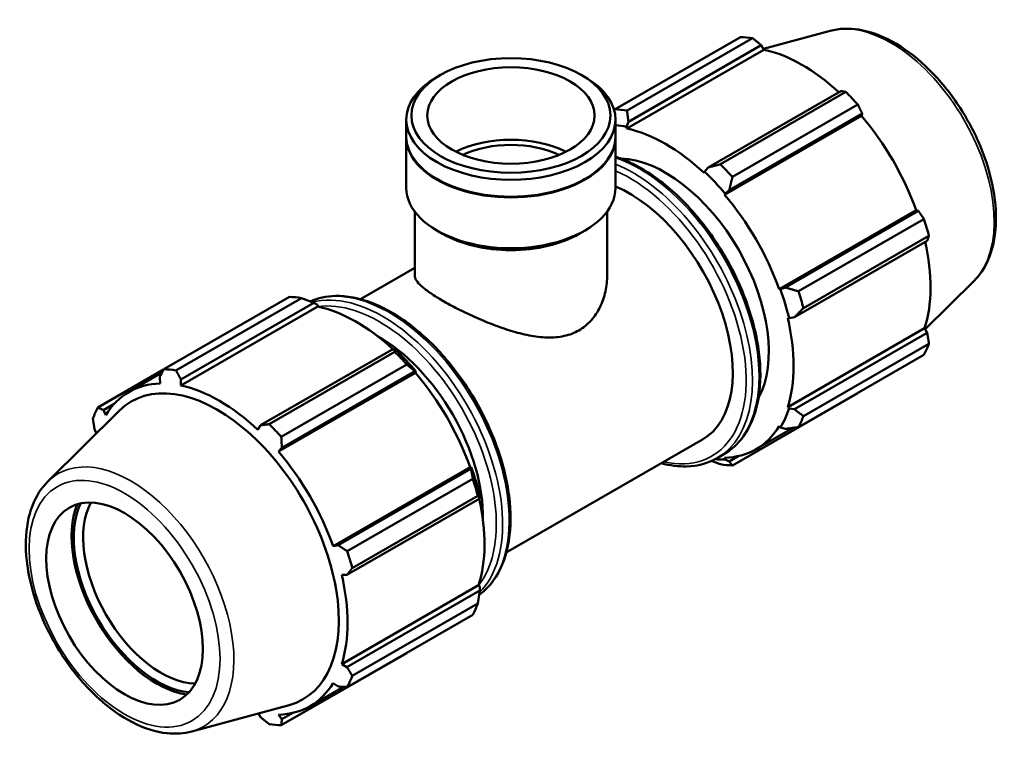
# Model space of a CAD drawing. Header units: millimetres. Extents: x 0 to 1330, y -193 to 1095.
# Tile 9 of 10: x 997 to 1330, y 552 to 797. Entities that reach past the tile are written whole.
import ezdxf

# ---------------------------------------------------------------- set-up
doc = ezdxf.new("R2010")
doc.units = ezdxf.units.MM
doc.layers.add('Visible (ISO)', color=7, linetype='Continuous', lineweight=50)
doc.layers.add('Visible Narrow (ISO)', color=7, linetype='Continuous', lineweight=35)

msp = doc.modelspace()

# ---------------------------------------------------------------- linework, layer by layer
at = {"layer": 'Visible (ISO)'}
for p, q in [((1198.243, 766.656), (1240.741, 791.13)), ((1244.815, 790.735), (1202.317, 766.261)), ((1271.072, 793.218), (1248.488, 787.093)), ((1202.268, 760.153), (1248.628, 786.849)), ((1202.781, 762.476), (1247.752, 788.374)), ((1247.752, 788.374), (1248.628, 786.849)), ((1139.065, 778.25), (1137.859, 777.55)), ((1186.922, 778.25), (1188.129, 777.55)), ((1274.697, 772.857), (1229.725, 746.96)), ((1233.922, 748.061), (1276.42, 772.535)), ((1280.495, 768.237), (1237.996, 743.764)), ((1198.104, 766.476), (1197.962, 766.395)), ((1235.36, 737.749), (1281.72, 764.445)), ((1236.94, 739.35), (1281.912, 765.247)), ((1281.912, 765.247), (1281.72, 764.445)), ((1127.584, 757.463), (1127.584, 763.186)), ((1198.404, 757.463), (1198.404, 763.186)), ((1202.128, 760.748), (1202.781, 762.476)), ((1202.268, 760.153), (1202.128, 760.748)), ((1127.584, 740.05), (1127.584, 757.218)), ((1198.404, 740.05), (1198.404, 757.218)), ((1229.725, 746.96), (1228.511, 745.555)), ((1228.511, 745.555), (1228.371, 745.121)), ((1138.072, 742.977), (1137.859, 743.1)), ((1187.916, 742.977), (1188.129, 743.1)), ((1235.36, 737.749), (1235.576, 738.103)), ((1235.576, 738.103), (1236.94, 739.35)), ((1130.416, 710.465), (1130.416, 732.058)), ((1195.571, 710.465), (1195.571, 732.058)), ((1253.818, 705.78), (1300.178, 732.476)), ((1300.965, 732.247), (1255.993, 706.349)), ((1300.178, 732.476), (1300.965, 732.247)), ((1260.344, 705.056), (1302.843, 729.529)), ((1139.87, 724.52), (1137.859, 725.686)), ((1186.118, 724.52), (1188.129, 725.686)), ((1304.53, 723.847), (1262.032, 699.374)), ((1258.982, 696.286), (1303.953, 722.184)), ((1112.031, 702.419), (1130.416, 713.007)), ((1319.795, 708.608), (1303.253, 692.239)), ((1254.232, 705.79), (1253.818, 705.78)), ((1255.993, 706.349), (1254.232, 705.79)), ((1045.493, 678.693), (1087.991, 703.167)), ((1092.065, 702.772), (1049.567, 678.298)), ((1051.291, 675.239), (1096.262, 701.136)), ((1096.262, 701.136), (1097.476, 700.483)), ((1097.476, 700.483), (1097.616, 699.888)), ((1097.616, 699.888), (1051.257, 673.191)), ((1256.713, 696.031), (1257.158, 695.937)), ((1257.158, 695.937), (1258.982, 696.286)), ((1256.713, 665.852), (1303.073, 692.548)), ((1303.953, 691.031), (1258.982, 665.133)), ((1303.073, 692.548), (1303.953, 691.031)), ((1262.032, 662.833), (1304.53, 687.306)), ((1123.207, 685.62), (1078.235, 659.723)), ((1081.172, 660.098), (1123.67, 684.571)), ((1123.859, 685.29), (1123.207, 685.62)), ((1302.843, 683.567), (1260.344, 659.094)), ((1127.744, 680.274), (1085.246, 655.801)), ((1045.419, 678.551), (1023.145, 665.724)), ((1033.677, 671.007), (1044.845, 677.438)), ((1130.709, 677.484), (1084.349, 650.787)), ((1085.45, 652.112), (1130.422, 678.01)), ((1130.422, 678.01), (1130.924, 677.838)), ((1130.924, 677.838), (1130.709, 677.484)), ((1044.075, 675.938), (1044.267, 673.868)), ((1051.257, 673.191), (1051.291, 675.239)), ((1237.996, 646.125), (1280.495, 670.598)), ((1025.023, 664.882), (1028.672, 666.983)), ((1006.192, 640.684), (1030.478, 664.715)), ((1025.81, 663.157), (1025.023, 664.882)), ((1257.158, 665.433), (1256.713, 665.852)), ((1258.982, 665.133), (1257.158, 665.433)), ((1022.034, 658.261), (1022.735, 657.053)), ((1078.235, 659.723), (1077.359, 658.159)), ((1245.95, 651.587), (1258.566, 658.853)), ((1253.818, 659.438), (1254.232, 658.95)), ((1254.232, 658.95), (1255.993, 658.512)), ((1161.435, 616.627), (1227.812, 654.851)), ((1084.349, 650.787), (1085.45, 652.112)), ((1232.825, 648.599), (1235.064, 649.888)), ((1235.576, 648.124), (1235.36, 648.726)), ((1236.94, 647.456), (1235.576, 648.124)), ((1240.201, 649.334), (1236.94, 647.456)), ((1149.166, 645.515), (1102.806, 618.818)), ((1149.474, 645.009), (1104.503, 619.112)), ((1149.166, 645.515), (1149.58, 645.525)), ((1149.58, 645.525), (1149.474, 645.009)), ((1107.594, 617.093), (1150.092, 641.566)), ((1107.492, 609.049), (1152.463, 634.946)), ((1151.78, 635.884), (1109.282, 611.411)), ((1152.463, 634.946), (1152.506, 635.672)), ((1104.503, 619.112), (1102.806, 618.818)), ((1105.701, 609.069), (1107.492, 609.049)), ((1152.061, 605.587), (1105.701, 578.89)), ((1152.463, 603.793), (1107.492, 577.896)), ((1152.061, 605.587), (1152.506, 605.168)), ((1152.506, 605.168), (1152.463, 603.793)), ((1109.282, 574.87), (1151.78, 599.343)), ((1150.092, 595.604), (1107.594, 571.131)), ((1085.246, 558.162), (1127.744, 582.635)), ((1107.492, 577.896), (1105.701, 578.89)), ((1094.939, 564.626), (1106.334, 571.188)), ((1102.806, 572.476), (1104.503, 571.275)), ((1054.916, 556.074), (1087.891, 565.017)), ((1077.499, 562.199), (1078.235, 560.918)), ((1085.45, 560.218), (1084.349, 561.765)), ((1089.19, 562.372), (1085.45, 560.218))]:
    msp.add_line(p, q, dxfattribs=at)
for centre, major_axis, ratio, start_param, end_param in [((1260.618, 730.864), (-32.936, 57.195), 0.5780931, 5.8451561, 5.9396837), ((1261.679, 731.475), (30.631, -53.191), 0.5780931, 2.0696433, 2.6635608), ((1162.994, 763.186), (-35.41, 0), 0.5758617, 5.5016397, 10.2063236), ((1260.618, 730.864), (32.936, -57.195), 0.5780931, 1.9181653, 2.0126929), ((1218.12, 706.391), (-32.936, 57.195), 0.5780931, 5.8451561, 5.9396837), ((1261.679, 731.475), (30.631, -53.191), 0.5780931, 1.2672974, 1.8781627), ((1215.32, 704.778), (-30.96, 53.763), 0.5780931, 5.8051535, 5.8955802), ((1215.32, 704.778), (-30.631, 53.191), 0.5780931, 5.1942882, 5.8051535), ((1162.994, 757.218), (-35.41, 0), 0.5758617, 6.2771713, 9.4307919), ((1162.994, 757.463), (-35.41, 0), 0.5758617, 0, 3.1415927), ((1162.994, 740.05), (-28.328, 0), 0.5758617, 3.9922953, 5.4324827), ((1162.994, 740.05), (-25.312, 0), 0.5758617, 4.0146252, 5.4101528), ((1215.32, 704.778), (-24.702, 42.896), 0.5780931, 3.4781261, 5.9466519), ((1218.12, 706.391), (-32.936, 57.195), 0.5780931, 5.059758, 5.1542856), ((1215.32, 704.778), (30.96, -53.763), 0.5780931, 1.8781627, 2.0526956), ((1162.994, 757.218), (35.11, 0), 0.5758617, 3.9231383, 5.5016397), ((1203.11, 697.747), (24.702, -42.896), 0.5780931, 0, 2.493002), ((1162.994, 740.05), (-35.41, 0), 0.5758617, 0, 3.1415927), ((1215.32, 704.778), (-30.631, 53.191), 0.5780931, 4.4088901, 5.0197553), ((1260.618, 730.864), (32.936, -57.195), 0.5780931, 1.1327672, 1.2272947), ((1162.994, 737.734), (32.577, 0), 0.5758617, 3.9231383, 5.5016397), ((1261.679, 731.475), (30.631, -53.191), 0.5780931, 0.4818993, 1.0759774), ((1215.32, 704.778), (30.96, -53.763), 0.5780931, 1.0927645, 1.2672974), ((1218.12, 706.391), (-32.936, 57.195), 0.5780931, 4.2743598, 4.3688874), ((1107.868, 642.901), (-32.936, 57.195), 0.5780931, 5.8451561, 5.9396837), ((1110.668, 644.513), (30.631, -53.191), 0.5780931, 2.0696433, 2.6635608), ((1215.32, 704.778), (-30.631, 53.191), 0.5780931, 3.6234919, 4.2343571), ((1118.517, 649.033), (24.702, -42.896), 0.5780931, 0.7628586, 2.3787341), ((1260.618, 730.864), (32.936, -57.195), 0.5780931, 0.347369, 0.4418966), ((1107.868, 642.901), (32.936, -57.195), 0.5780931, 1.9181653, 2.0126929), ((1110.668, 644.513), (-30.96, 53.763), 0.5780931, 5.0197553, 5.1942882), ((1065.369, 618.428), (-32.936, 57.195), 0.5780931, 5.8451561, 5.9396837), ((1110.668, 644.513), (30.631, -53.191), 0.5780931, 1.2672974, 1.8781627), ((1064.308, 617.816), (-30.631, 53.191), 0.5780931, 5.9796864, 6.5905516), ((1063.574, 617.394), (-29.037, 50.424), 0.5780931, 2.9904271, 6.4343509), ((1064.308, 617.816), (-30.631, 53.191), 0.5780931, 5.1942882, 5.8051535), ((1065.369, 618.428), (-32.936, 57.195), 0.5780931, 0.347369, 0.4418966), ((1215.32, 704.778), (30.96, -53.763), 0.5780931, 0.3073663, 0.4818993), ((1065.369, 618.428), (32.936, -57.195), 0.5780931, 1.9181653, 2.0126929), ((1218.12, 706.391), (32.936, -57.195), 0.5780931, 0.347369, 0.4418966), ((1215.32, 704.778), (30.631, -53.191), 0.5780931, 5.9796864, 6.5905516), ((1064.308, 617.816), (-30.631, 53.191), 0.5780931, 4.4088901, 5.0197553), ((1215.32, 704.778), (30.96, -53.763), 0.5780931, 5.8942581, 5.9796864), ((1110.668, 644.513), (-30.96, 53.763), 0.5780931, 4.2343571, 4.4088901), ((1218.12, 706.391), (32.936, -57.195), 0.5780931, 5.8451561, 5.9396837), ((1107.868, 642.901), (32.936, -57.195), 0.5780931, 1.1327672, 1.2272947), ((1044.671, 606.508), (18.714, -32.497), 0.5780931, 3.4805284, 5.9442496), ((1110.668, 644.513), (30.631, -53.191), 0.5780931, 0.4818993, 1.0759774), ((1043.08, 605.592), (-20.349, 35.337), 0.5780931, 0.4239484, 2.7176443), ((1043.08, 605.592), (-19.837, 34.447), 0.5780931, 0.3835214, 2.7580713), ((1065.369, 618.428), (32.936, -57.195), 0.5780931, 1.1327672, 1.2272947), ((1064.308, 617.816), (-30.631, 53.191), 0.5780931, 3.6234919, 4.2343571), ((1107.868, 642.901), (32.936, -57.195), 0.5780931, 0.347369, 0.4418966), ((1065.369, 618.428), (32.936, -57.195), 0.5780931, 0.347369, 0.4418966), ((1064.308, 617.816), (30.631, -53.191), 0.5780931, 5.9796864, 6.5905516), ((1065.369, 618.428), (32.936, -57.195), 0.5780931, 5.8451561, 5.9396837)]:
    msp.add_ellipse(centre, major_axis=major_axis, ratio=ratio, start_param=start_param, end_param=end_param, dxfattribs=at)
for centre, major_axis, ratio in [((1162.994, 764.576), (33.71, 0), 0.5758617), ((1162.994, 764.576), (28.328, 0), 0.5758617), ((1032.179, 599.315), (18.714, -32.497), 0.5780931)]:
    msp.add_ellipse(centre, major_axis=major_axis, ratio=ratio, dxfattribs=at)
for points, knots in [([(1271.072, 793.218), (1274.135, 794.049), (1277.439, 794.158), (1284.516, 793.029), (1288.311, 791.652), (1295.952, 787.499), (1299.794, 784.657), (1307.031, 777.86), (1310.424, 773.907), (1316.438, 765.305), (1319.062, 760.663), (1323.302, 751.121), (1324.918, 746.225), (1326.969, 736.615), (1327.398, 731.905), (1326.946, 723.122), (1326.064, 719.045), (1323.302, 712.865), (1321.734, 710.526), (1319.795, 708.608)], [5.6508865, 5.6508865, 5.6508865, 5.6508865, 5.9375323, 5.9375323, 6.2552526, 6.2552526, 6.5877037, 6.5877037, 6.9195397, 6.9195397, 7.2496192, 7.2496192, 7.5797848, 7.5797848, 7.9117999, 7.9117999, 8.2439261, 8.2439261, 8.4901479, 8.4901479, 8.4901479, 8.4901479]), ([(1198.404, 750.608), (1199.09, 750.387), (1199.779, 750.143), (1204.832, 748.203), (1209.27, 745.657), (1217.894, 739.092), (1222.079, 735.07), (1229.769, 725.976), (1233.274, 720.908), (1239.264, 710.23), (1241.748, 704.624), (1245.449, 693.42), (1246.664, 687.826), (1247.685, 677.194), (1247.49, 672.158), (1245.664, 663.172), (1244.037, 659.214), (1239.911, 653.455), (1237.657, 651.381), (1235.064, 649.888)], [6.0673933, 6.0673933, 6.0673933, 6.0673933, 6.1186154, 6.1186154, 6.4421233, 6.4421233, 6.7664309, 6.7664309, 7.0900001, 7.0900001, 7.4132796, 7.4132796, 7.7369243, 7.7369243, 8.0612984, 8.0612984, 8.3843095, 8.3843095, 8.6413135, 8.6413135, 8.6413135, 8.6413135]), ([(1130.416, 710.465), (1130.416, 709.926), (1130.6, 709.349), (1131.392, 708.099), (1132, 707.425), (1133.635, 705.975), (1134.664, 705.198), (1137.077, 703.566), (1138.462, 702.711), (1141.455, 700.987), (1143.136, 700.076), (1146.763, 698.23), (1148.709, 697.295), (1152.727, 695.489), (1154.804, 694.617), (1158.945, 693.026), (1161.01, 692.308), (1164.998, 691.096), (1167.07, 690.557), (1171.207, 689.76), (1173.272, 689.501), (1177.269, 689.393), (1179.205, 689.544), (1182.829, 690.336), (1184.517, 690.979), (1186.029, 691.85)], [12.7777204, 12.7777204, 12.7777204, 12.7777204, 13.4126471, 13.4126471, 14.0475738, 14.0475738, 14.6825006, 14.6825006, 15.3174273, 15.3174273, 15.9523541, 15.9523541, 16.5872808, 16.5872808, 17.2222075, 17.2222075, 17.8571343, 17.8571343, 18.4986598, 18.4986598, 19.1401854, 19.1401854, 19.7817109, 19.7817109, 20.4232364, 20.4232364, 20.4232364, 20.4232364]), ([(1186.029, 691.85), (1187.541, 692.72), (1188.927, 693.848), (1191.334, 696.528), (1192.356, 698.08), (1193.982, 701.428), (1194.589, 703.224), (1195.383, 706.862), (1195.571, 708.702), (1195.571, 710.465)], [0, 0, 0, 0, 0.6415255, 0.6415255, 1.2830511, 1.2830511, 1.9245766, 1.9245766, 2.5661021, 2.5661021, 2.5661021, 2.5661021]), ([(1095.007, 701.633), (1097.619, 702.8), (1100.505, 703.424), (1107.461, 703.596), (1111.634, 702.792), (1120.239, 699.489), (1124.676, 696.942), (1133.301, 690.378), (1137.486, 686.356), (1145.176, 677.262), (1148.681, 672.193), (1154.671, 661.516), (1157.155, 655.909), (1160.856, 644.706), (1162.07, 639.112), (1163.092, 628.48), (1162.896, 623.444), (1161.07, 614.458), (1159.444, 610.5), (1155.748, 605.341), (1154.103, 603.669), (1152.245, 602.323)], [5.5589904, 5.5589904, 5.5589904, 5.5589904, 5.804097, 5.804097, 6.1186154, 6.1186154, 6.4421233, 6.4421233, 6.7664309, 6.7664309, 7.0900001, 7.0900001, 7.4132796, 7.4132796, 7.7369243, 7.7369243, 8.0612984, 8.0612984, 8.3843095, 8.3843095, 8.5808224, 8.5808224, 8.5808224, 8.5808224]), ([(1232.825, 648.599), (1229.755, 646.831), (1226.219, 645.885), (1219.715, 645.725), (1216.866, 646.093), (1213.956, 646.872)], [2.3581282, 2.3581282, 2.3581282, 2.3581282, 2.66250431, 2.66250431, 2.88136648, 2.88136648, 2.88136648, 2.88136648]), ([(1006.192, 640.684), (1003.936, 638.451), (1002.183, 635.648), (999.607, 628.961), (998.893, 624.987), (998.65, 616.295), (999.179, 611.545), (1001.426, 601.874), (1003.142, 596.955), (1007.562, 587.436), (1010.261, 582.836), (1016.385, 574.379), (1019.809, 570.524), (1027.091, 563.927), (1030.95, 561.191), (1038.773, 557.175), (1042.742, 555.89), (1049.473, 555.178), (1052.284, 555.36), (1054.916, 556.074)], [0.9346301, 0.9346301, 0.9346301, 0.9346301, 1.2212759, 1.2212759, 1.5389962, 1.5389962, 1.8714473, 1.8714473, 2.2032833, 2.2032833, 2.5333628, 2.5333628, 2.8635284, 2.8635284, 3.1955435, 3.1955435, 3.5276697, 3.5276697, 3.7738915, 3.7738915, 3.7738915, 3.7738915])]:
    msp.add_open_spline(points, degree=3, knots=knots, dxfattribs=at)
for points, weights in [([(1247.752, 788.374), (1246.32, 789.533), (1244.815, 790.735)], [1.00182986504, 1.00132330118, 1]), ([(1276.42, 772.535), (1275.547, 772.703), (1274.697, 772.857)], [1, 1.00132330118, 1.00182986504]), ([(1281.912, 765.247), (1281.224, 766.715), (1280.495, 768.237)], [1.00182986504, 1.00132330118, 1]), ([(1198.243, 766.656), (1198.113, 766.488), (1197.983, 766.321)], [1.01672598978, 1.01626547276, 1.0157977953]), ([(1202.781, 762.476), (1202.535, 764.32), (1202.317, 766.261)], [1.0061992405, 1.01186200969, 1.01672598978]), ([(1233.922, 748.061), (1231.763, 747.489), (1229.725, 746.96)], [1.01672598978, 1.01186200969, 1.0061992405]), ([(1236.94, 739.35), (1237.439, 741.501), (1237.996, 743.764)], [1.0061992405, 1.01186200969, 1.01672598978]), ([(1302.843, 729.529), (1301.89, 730.919), (1300.965, 732.247)], [1, 1.00132330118, 1.00182986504]), ([(1303.953, 722.184), (1304.242, 723.002), (1304.53, 723.847)], [1.00182986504, 1.00132330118, 1]), ([(1260.344, 705.056), (1258.106, 705.706), (1255.993, 706.349)], [1.01672598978, 1.01186200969, 1.0061992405]), ([(1092.065, 702.772), (1094.225, 701.948), (1096.262, 701.136)], [1.01672598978, 1.01186200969, 1.0061992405]), ([(1258.982, 696.286), (1260.457, 697.788), (1262.032, 699.374)], [1.0061992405, 1.01186200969, 1.01672598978]), ([(1304.53, 687.306), (1304.242, 689.21), (1303.953, 691.031)], [1, 1.00132330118, 1.00182986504]), ([(1123.207, 685.62), (1123.452, 685.117), (1123.67, 684.571)], [1.0061992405, 1.01186200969, 1.01672598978]), ([(1127.744, 680.274), (1129.129, 679.129), (1130.422, 678.01)], [1.01672598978, 1.01186200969, 1.0061992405]), ([(1044.075, 675.938), (1044.764, 677.284), (1045.493, 678.693)], [1.00182986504, 1.00132330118, 1]), ([(1049.567, 678.298), (1050.44, 676.734), (1051.291, 675.239)], [1, 1.00132330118, 1.00182986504]), ([(1280.495, 670.598), (1280.531, 670.669), (1280.568, 670.74)], [1, 1.00006669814, 1.00013132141]), ([(1023.145, 665.724), (1024.097, 665.291), (1025.023, 664.882)], [1, 1.00132330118, 1.00182986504]), ([(1262.032, 662.833), (1260.457, 663.996), (1258.982, 665.133)], [1.01672598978, 1.01186200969, 1.0061992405]), ([(1022.034, 658.261), (1021.746, 660.082), (1021.457, 661.986)], [1.00182986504, 1.00132330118, 1]), ([(1078.235, 659.723), (1079.668, 659.903), (1081.172, 660.098)], [1.00182986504, 1.00132330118, 1]), ([(1255.993, 658.512), (1258.106, 658.787), (1260.344, 659.094)], [1.0061992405, 1.01186200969, 1.01672598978]), ([(1085.246, 655.801), (1085.344, 653.916), (1085.45, 652.112)], [1, 1.00132330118, 1.00182986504]), ([(1230.98, 647.659), (1232.421, 647.092), (1233.922, 646.52)], [1.00956909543, 1.01334097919, 1.01672598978]), ([(1237.996, 646.125), (1237.439, 646.793), (1236.94, 647.456)], [1.01672598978, 1.01186200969, 1.0061992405]), ([(1149.474, 645.009), (1149.795, 643.334), (1150.092, 641.566)], [1.0061992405, 1.01186200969, 1.01672598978]), ([(1151.78, 635.884), (1152.147, 635.416), (1152.463, 634.946)], [1.01672598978, 1.01186200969, 1.0061992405]), ([(1104.503, 619.112), (1106.011, 618.12), (1107.594, 617.093)], [1.00182986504, 1.00132330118, 1]), ([(1109.282, 611.411), (1108.362, 610.202), (1107.492, 609.049)], [1, 1.00132330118, 1.00182986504]), ([(1152.463, 603.793), (1152.147, 601.624), (1151.78, 599.343)], [1.0061992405, 1.01186200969, 1.01672598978]), ([(1127.884, 582.815), (1127.814, 582.725), (1127.744, 582.635)], [1.01623076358, 1.01647940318, 1.01672598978]), ([(1107.492, 577.896), (1108.362, 576.41), (1109.282, 574.87)], [1.00182986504, 1.00132330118, 1]), ([(1107.594, 571.131), (1106.011, 571.201), (1104.503, 571.275)], [1, 1.00132330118, 1.00182986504]), ([(1081.172, 558.557), (1079.668, 559.758), (1078.235, 560.918)], [1, 1.00132330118, 1.00182986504]), ([(1085.45, 560.218), (1085.344, 559.208), (1085.246, 558.162)], [1.00182986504, 1.00132330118, 1])]:
    msp.add_rational_spline(points, weights, degree=2, dxfattribs=at)
at = {"layer": 'Visible Narrow (ISO)'}
for centre, major_axis, start_param, end_param in [((1291.708, 748.767), (-24.643, 42.793), 3.2927583, 6.1320197), ((1206.41, 699.648), (28.654, -49.759), 0, 2.5566199), ((1204.171, 698.358), (28.654, -49.759), 0, 2.5006519), ((1203.11, 697.747), (27.906, -48.459), 5.799298, 8.7606241), ((1121.816, 650.933), (-28.654, 49.759), 3.2053704, 6.2206978), ((1119.577, 649.644), (28.654, -49.759), 0.1561241, 2.9869291), ((1118.517, 649.033), (-27.906, 48.459), 3.3725985, 6.0558145), ((1034.279, 600.524), (-24.643, 42.793), 2.9904271, 6.4343509)]:
    msp.add_ellipse(centre, major_axis=major_axis, ratio=0.5780931, start_param=start_param, end_param=end_param, dxfattribs=at)
msp.add_ellipse((1032.179, 599.315), major_axis=(22.812, -39.614), ratio=0.5780931, dxfattribs=at)

doc.saveas('drawing.dxf')
